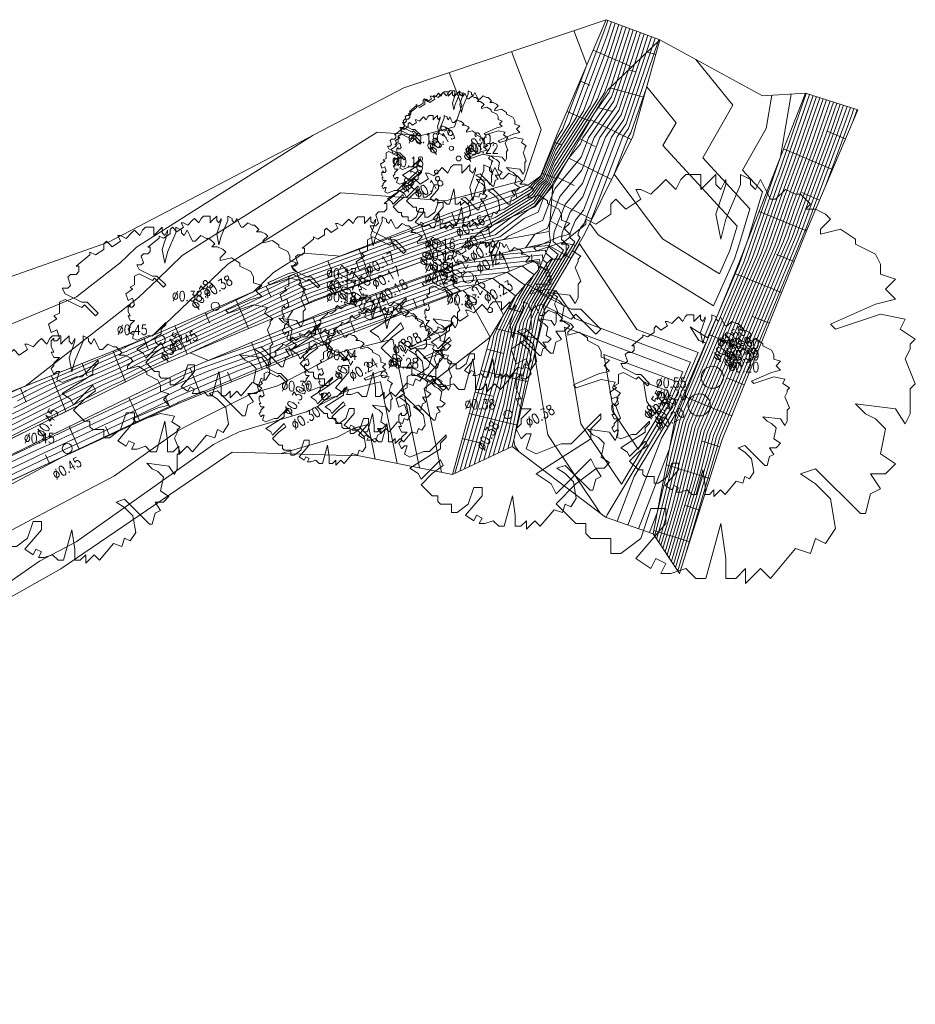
# Model space of a CAD drawing. Header units: metres. Extents: x 3490449 to 3490968, y 5754217 to 5754743.
# Tile 57 of 212: x 3490816 to 3490856, y 5754394 to 5754438. Entities that reach past the tile are written whole.
import ezdxf

# ---------------------------------------------------------------- set-up
doc = ezdxf.new("R2010")
doc.units = ezdxf.units.M
doc.header["$LTSCALE"] = 0.25
for name, color, linetype, lineweight, true_color in [('Kartierung-07$0$$BOESCHUNG', 7, 'Continuous', 18, 0x82563a), ('Kartierung-07$0$$BRUCH', 7, 'Continuous', 18, 0x82563a), ('Kartierung-07$0$$HOEHEN_Haupt', 7, 'Continuous', 18, 0x82563a), ('Kartierung-07$0$$HOEHEN_Mittel', 7, 'Continuous', 18, 0x82563a), ('Kartierung-07$0$B_Baum', 7, 'Continuous', 18, 0x82563a), ('Kartierung-07$0$B_Boeschung_OK', 7, 'Continuous', 18, 0x82563a), ('Kartierung-07$0$B_Boeschung_UK', 7, 'Continuous', 18, 0x82563a), ('Kartierung-07$0$B_Boeschungschraffur', 7, 'Continuous', 18, 0x82563a), ('Kartierung-07$0$B_Schrift_Baum', 7, 'Continuous', 18, 0x82563a), ('Kartierung-07$0$B_Schrift_Baum_30Grad', 7, 'Continuous', 18, 0x82563a), ('Kartierung-07$0$B_Schrift_Baum_60Grad', 7, 'Continuous', 18, 0x82563a), ('Kartierung-07$0$Hilfe_DGM', 7, 'Continuous', 18, 0x82563a)]:
    doc.layers.add(name, color=color, linetype=linetype, lineweight=lineweight, true_color=true_color)
doc.styles.add('Kartierung-07$0$STANDARD', font='romans.shx', dxfattribs={"width": 0.8})

# ---------------------------------------------------------------- blocks, each defined once
blk = doc.blocks.new('Kartierung-07$0$B_Baum')
at = {"layer": 'Kartierung-07$0$B_Baum'}
blk.add_lwpolyline([(-0.4417, -0.1918), (-0.4667, -0.1793), (-0.4542, -0.1418), (-0.4667, -0.1418), (-0.4792, -0.1543), (-0.4917, -0.1293), (-0.4792, -0.1168), (-0.4792, -0.1043), (-0.4542, -0.0793), (-0.4792, -0.0793), (-0.4917, -0.0543), (-0.4792, -0.0543), (-0.4917, -0.0293), (-0.4917, -0.0043), (-0.4792, 0.0082), (-0.4792, -0.0043), (-0.4667, -0.0043), (-0.4542, 0.0082), (-0.4667, 0.0457), (-0.4917, 0.0332), (-0.5042, 0.0707), (-0.4667, 0.0957), (-0.4792, 0.1082), (-0.4542, 0.1207), (-0.4542, 0.1457), (-0.4542, 0.1707), (-0.4292, 0.1832), (-0.3542, 0.1457), (-0.3417, 0.1582), (-0.2917, 0.1082), (-0.2792, 0.1207), (-0.3292, 0.1707), (-0.3542, 0.1707), (-0.4292, 0.2082), (-0.4417, 0.2332), (-0.4167, 0.2332), (-0.4042, 0.2457), (-0.4167, 0.2832), (-0.4042, 0.2957), (-0.3792, 0.2957), (-0.3667, 0.3082), (-0.3667, 0.3332), (-0.3792, 0.3332), (-0.3167, 0.3832), (-0.3167, 0.3957), (-0.2917, 0.3832), (-0.2542, 0.4082), (-0.2542, 0.4332), (-0.2417, 0.4457), (-0.2167, 0.4207), (-0.1792, 0.4457), (-0.1917, 0.4707), (-0.1792, 0.4707), (-0.1542, 0.4582), (-0.1292, 0.4832), (-0.1167, 0.4957), (-0.0917, 0.4707), (-0.0792, 0.4957), (-0.0667, 0.5082), (-0.0292, 0.5082), (-0.0292, 0.4707), (-0.0167, 0.4832), (0.0083, 0.5082), (0.0083, 0.4832), (0.0208, 0.4707), (0.0333, 0.4957), (0.0333, 0.4832), (0.0083, 0.4082), (0.0208, 0.3457), (0.0333, 0.3957), (0.0708, 0.4832), (0.0708, 0.5082), (0.0958, 0.4957), (0.0958, 0.4832), (0.1083, 0.4707), (0.1208, 0.4957), (0.1333, 0.4707), (0.1458, 0.4457), (0.1583, 0.4457), (0.1833, 0.4707), (0.2083, 0.4582), (0.2208, 0.4582), (0.2458, 0.4332), (0.2333, 0.4207), (0.2583, 0.4207), (0.2833, 0.4082), (0.2958, 0.3957), (0.2708, 0.3707), (0.2708, 0.3582), (0.3208, 0.3707), (0.3583, 0.3457), (0.3583, 0.3332), (0.4083, 0.3082), (0.4208, 0.2832), (0.4208, 0.2582), (0.4583, 0.2457), (0.4333, 0.2207), (0.4583, 0.1957), (0.4083, 0.1832), (0.2958, 0.1332), (0.3083, 0.1207), (0.4208, 0.1582), (0.4833, 0.1457), (0.4708, 0.1207), (0.5083, 0.0957), (0.4958, 0.0832), (0.4958, 0.0707), (0.4833, 0.0457), (0.5083, -0.0168), (0.4958, -0.0293), (0.4958, -0.0918), (0.4833, -0.1168), (0.4583, -0.0793), (0.3583, -0.0668), (0.3833, -0.0918), (0.4083, -0.1043), (0.4333, -0.1293), (0.4208, -0.1918), (0.4583, -0.2168), (0.4333, -0.2418), (0.3958, -0.2418), (0.4208, -0.2793), (0.3958, -0.2918), (0.3833, -0.3418), (0.3708, -0.3418), (0.2583, -0.2293), (0.2208, -0.2418), (0.2583, -0.2668), (0.2958, -0.3043), (0.3083, -0.3793), (0.2833, -0.4168), (0.2583, -0.4043), (0.2458, -0.4418), (0.2083, -0.4293), (0.1458, -0.5043), (0.1208, -0.4793), (0.0833, -0.5168), (0.0833, -0.4793), (0.0583, -0.5043), (0.0333, -0.5043), (0.0333, -0.4543), (0.0208, -0.3668), (-0.0167, -0.5043), (-0.0417, -0.5043), (-0.0667, -0.4793), (-0.1042, -0.4918), (-0.1292, -0.4918), (-0.1167, -0.4668), (-0.1417, -0.4543), (-0.1542, -0.4793), (-0.1917, -0.4543), (-0.1167, -0.3668), (-0.1167, -0.3293), (-0.1542, -0.3293), (-0.1792, -0.4043), (-0.2292, -0.4418), (-0.2542, -0.4418), (-0.2542, -0.4043), (-0.3042, -0.4043), (-0.3167, -0.3918), (-0.3167, -0.3668), (-0.3417, -0.3668), (-0.3917, -0.3168), (-0.3417, -0.2668), (-0.2917, -0.2293), (-0.3042, -0.2043), (-0.3917, -0.2918), (-0.4042, -0.2668), (-0.4417, -0.2418), (-0.3042, -0.1543), (-0.3042, -0.1293), (-0.2792, -0.1043), (-0.2792, -0.0918), (-0.3542, -0.1668), (-0.3792, -0.1668), (-0.4417, -0.1918)], dxfattribs=at)

msp = doc.modelspace()

# ---------------------------------------------------------------- linework, layer by layer
at = {"layer": 'Kartierung-07$0$$BOESCHUNG', "ltscale": 0.02}
for p, q in [((3490844.713, 5754437.168, 142.19), (3490844.684, 5754437.176, 142.201)), ((3490841.753, 5754436.682), (3490843.499, 5754435.934)), ((3490844.578, 5754436.495, 142.15), (3490844.191, 5754436.603, 142.374)), ((3490843.69, 5754435.705, 142.491), (3490843.357, 5754435.798, 142.692)), ((3490841.162, 5754435.303), (3490841.606, 5754435.114)), ((3490844.041, 5754434.569, 142.084), (3490842.519, 5754434.993, 143.013)), ((3490842.637, 5754433.922, 142.657), (3490841.971, 5754434.108, 143.012)), ((3490840.572, 5754433.925), (3490841.612, 5754433.479)), ((3490843.475, 5754432.653, 142.031), (3490841.653, 5754433.552, 142.984)), ((3490841.85, 5754432.34, 142.619), (3490841.156, 5754432.682, 142.941)), ((3490853.135, 5754432.688), (3490852.305, 5754433.04)), ((3490839.991, 5754432.542), (3490840.319, 5754432.413)), ((3490852.549, 5754431.308), (3490850.347, 5754432.242)), ((3490842.589, 5754430.86, 142.111), (3490840.66, 5754431.812, 142.897)), ((3490839.442, 5754431.146), (3490840.125, 5754430.877)), ((3490840.897, 5754430.58, 142.594), (3490840.163, 5754430.942, 142.854)), ((3490838.204, 5754430.389), (3490838.339, 5754430.016)), ((3490841.704, 5754429.066, 142.191), (3490839.896, 5754429.959, 142.783)), ((3490851.963, 5754429.927), (3490851.163, 5754430.266)), ((3490836.793, 5754429.878), (3490837.192, 5754428.777)), ((3490835.383, 5754429.368), (3490835.582, 5754428.817)), ((3490851.379, 5754428.545), (3490849.239, 5754429.41)), ((3490833.985, 5754428.822), (3490834.567, 5754427.339)), ((3490840.346, 5754428.689, 142.522), (3490839.816, 5754428.99, 142.701)), ((3490832.589, 5754428.275), (3490832.799, 5754427.739)), ((3490831.192, 5754427.728), (3490831.747, 5754426.311)), ((3490840.755, 5754427.307, 142.204), (3490839.762, 5754427.871, 142.685)), ((3490837.99, 5754426.72), (3490837.653, 5754427.533)), ((3490839.015, 5754427.145, 143.031), (3490838.982, 5754427.466)), ((3490850.817, 5754427.154), (3490850.031, 5754427.472)), ((3490829.796, 5754427.181), (3490829.996, 5754426.669)), ((3490839.696, 5754426.758, 142.7), (3490839.364, 5754426.947, 142.999)), ((3490828.399, 5754426.633), (3490828.933, 5754425.27)), ((3490835.213, 5754425.585), (3490834.771, 5754426.739)), ((3490836.604, 5754426.145), (3490836.443, 5754426.534)), ((3490850.255, 5754425.764), (3490848.14, 5754426.618)), ((3490827.019, 5754426.046), (3490827.234, 5754425.553)), ((3490839.767, 5754425.568, 142.177), (3490838.743, 5754426.15, 143.187)), ((3490832.411, 5754424.512), (3490831.949, 5754425.719)), ((3490825.644, 5754425.447), (3490826.214, 5754424.135)), ((3490833.812, 5754425.049), (3490833.645, 5754425.485)), ((3490824.268, 5754424.849), (3490824.476, 5754424.371)), ((3490829.616, 5754423.424), (3490829.111, 5754424.667)), ((3490838.491, 5754424.888, 142.884), (3490837.889, 5754425.034, 143.371)), ((3490849.693, 5754424.373), (3490848.908, 5754424.69)), ((3490822.893, 5754424.251), (3490823.445, 5754422.98)), ((3490831.01, 5754423.976), (3490830.836, 5754424.432)), ((3490839.281, 5754423.668, 142.081), (3490837.342, 5754424.137, 143.461)), ((3490849.131, 5754422.982), (3490847.003, 5754423.842)), ((3490821.509, 5754423.672), (3490821.699, 5754423.196)), ((3490826.836, 5754422.295), (3490826.345, 5754423.504)), ((3490828.226, 5754422.859), (3490828.042, 5754423.313)), ((3490820.116, 5754423.117), (3490820.668, 5754421.729)), ((3490837.73, 5754423.014, 142.982), (3490836.957, 5754423.201, 143.496)), ((3490818.722, 5754422.561), (3490818.944, 5754422.006)), ((3490817.329, 5754422.006), (3490817.973, 5754420.39)), ((3490824.057, 5754421.166), (3490823.579, 5754422.342)), ((3490825.447, 5754421.73), (3490825.267, 5754422.172)), ((3490838.81, 5754421.724, 142.132), (3490836.694, 5754422.236, 143.488)), ((3490848.569, 5754421.591), (3490847.779, 5754421.91)), ((3490815.935, 5754421.451), (3490816.19, 5754420.81)), ((3490837.224, 5754421.079, 142.991), (3490836.431, 5754421.271, 143.48)), ((3490848.008, 5754420.2), (3490845.866, 5754421.066)), ((3490821.313, 5754419.956), (3490820.822, 5754421.021)), ((3490822.675, 5754420.583), (3490822.488, 5754420.988)), ((3490838.339, 5754419.78, 142.183), (3490836.168, 5754420.306, 143.472)), ((3490818.588, 5754418.7), (3490818.123, 5754419.709)), ((3490819.95, 5754419.328), (3490819.773, 5754419.711)), ((3490836.651, 5754418.976, -0.489), (3490835.857, 5754419.168)), ((3490847.471, 5754418.801), (3490846.684, 5754419.05)), ((3490817.226, 5754418.072), (3490817.058, 5754418.435)), ((3490847.018, 5754417.371), (3490845.059, 5754417.991)), ((3490846.564, 5754415.941), (3490845.902, 5754416.151)), ((3490846.111, 5754414.511), (3490844.487, 5754415.026))]:
    msp.add_line(p, q, dxfattribs=at)
at = {"layer": 'Kartierung-07$0$$BRUCH', "ltscale": 0.02}
for p, q in [((3490842.344, 5754438.061), (3490840.13, 5754432.894)), ((3490842.418, 5754434.891), (3490844.762, 5754437.154)), ((3490843.547, 5754432.8), (3490844.762, 5754437.154)), ((3490839.946, 5754430.563), (3490842.418, 5754434.891)), ((3490848.297, 5754427), (3490851.327, 5754434.75)), ((3490840.13, 5754432.894), (3490839.385, 5754431.001)), ((3490841.372, 5754428.394), (3490843.547, 5754432.8)), ((3490839.385, 5754431.001), (3490838.894, 5754430.639)), ((3490838.894, 5754430.639), (3490835.301, 5754429.338)), ((3490839.135, 5754429.629), (3490839.946, 5754430.563)), ((3490839.777, 5754428.512), (3490839.946, 5754430.563)), ((3490836.791, 5754428.601), (3490839.135, 5754429.629)), ((3490835.301, 5754429.338), (3490828.105, 5754426.518)), ((3490835.822, 5754427.796), (3490836.791, 5754428.601)), ((3490835.822, 5754427.796), (3490839.777, 5754428.512)), ((3490839.524, 5754425.141), (3490841.372, 5754428.394)), ((3490839.777, 5754428.512), (3490839.83, 5754428.028)), ((3490829.246, 5754425.4), (3490835.822, 5754427.796)), ((3490839.83, 5754428.028), (3490835.799, 5754427.111)), ((3490839.293, 5754426.781), (3490839.83, 5754428.028)), ((3490835.799, 5754427.111), (3490829.545, 5754424.849)), ((3490835.73, 5754425.783), (3490839.015, 5754427.145)), ((3490839.015, 5754427.145), (3490839.271, 5754427.138)), ((3490839.271, 5754427.138), (3490839.293, 5754426.781)), ((3490845.462, 5754420.08), (3490848.297, 5754427)), ((3490828.105, 5754426.518), (3490822.137, 5754423.922)), ((3490838.163, 5754425.484), (3490839.293, 5754426.781)), ((3490830.369, 5754423.73), (3490835.73, 5754425.783)), ((3490821.825, 5754422.304), (3490829.246, 5754425.4)), ((3490838.163, 5754425.484), (3490837.107, 5754423.751)), ((3490839.524, 5754425.141), (3490839.56, 5754424.82)), ((3490829.545, 5754424.849), (3490823.287, 5754422.219)), ((3490838.104, 5754418.808), (3490839.56, 5754424.82)), ((3490822.137, 5754423.922), (3490810.056, 5754419.108)), ((3490823.058, 5754420.76), (3490830.369, 5754423.73)), ((3490837.107, 5754423.751), (3490835.417, 5754417.552)), ((3490810.773, 5754416.813), (3490821.825, 5754422.304)), ((3490823.287, 5754422.219), (3490811.092, 5754416.291)), ((3490811.608, 5754415.483), (3490823.058, 5754420.76)), ((3490844.458, 5754414.873), (3490845.462, 5754420.08))]:
    msp.add_line(p, q, dxfattribs=at)
at = {"layer": 'Kartierung-07$0$$HOEHEN_Haupt', "ltscale": 0.02}
for points in [[(3490842.586, 5754437.97), (3490842.362, 5754437.275), (3490841.009, 5754433.661), (3490840.482, 5754432.838), (3490840.075, 5754432.203), (3490839.523, 5754430.893), (3490839.215, 5754430.616), (3490838.979, 5754430.282), (3490837.74, 5754429.52), (3490836.105, 5754428.941), (3490835.468, 5754428.844), (3490835.171, 5754428.738), (3490833.304, 5754428.067), (3490832.634, 5754427.828), (3490829.04, 5754426.535), (3490828.342, 5754426.286), (3490827.843, 5754426.055), (3490825.042, 5754424.708), (3490824.636, 5754424.521), (3490824.008, 5754424.232), (3490822.674, 5754423.592), (3490822.015, 5754423.29), (3490821.138, 5754422.911), (3490820.758, 5754422.72), (3490820.543, 5754422.612), (3490818.092, 5754421.547), (3490816.475, 5754420.733), (3490816.192, 5754420.591), (3490815.49, 5754420.238)], [(3490843.406, 5754437.663), (3490842.554, 5754435.022), (3490842.474, 5754434.787), (3490841.834, 5754433.869), (3490841.11, 5754432.738), (3490839.978, 5754430.97), (3490839.841, 5754430.645), (3490839.765, 5754430.576), (3490839.125, 5754429.669), (3490838.871, 5754429.513), (3490837.34, 5754428.358), (3490837.098, 5754428.292), (3490836.083, 5754428.013), (3490835.765, 5754427.965), (3490834.94, 5754427.671), (3490834.629, 5754427.559), (3490832.552, 5754426.818), (3490831.909, 5754426.587), (3490829.069, 5754425.574), (3490827.039, 5754424.635), (3490826.687, 5754424.466), (3490825.466, 5754423.904), (3490823.587, 5754423.039), (3490823.589, 5754423.037), (3490824.415, 5754422.693), (3490825.978, 5754423.249), (3490826.444, 5754423.415), (3490826.84, 5754423.556), (3490827.229, 5754423.72), (3490829.71, 5754424.625), (3490832.235, 5754425.553), (3490832.746, 5754425.741), (3490834.781, 5754426.489), (3490835.285, 5754426.674), (3490835.786, 5754426.858), (3490836.283, 5754426.912), (3490837.354, 5754427.024), (3490837.607, 5754427.05), (3490838.88, 5754427.193), (3490838.949, 5754427.2), (3490838.994, 5754427.205), (3490839.199, 5754427.235), (3490839.341, 5754427.25), (3490839.363, 5754426.943), (3490839.43, 5754426.887), (3490839.307, 5754426.679), (3490838.547, 5754425.387), (3490838.52, 5754425.314), (3490837.953, 5754424.12), (3490837.493, 5754421.838), (3490836.391, 5754418.007)], [(3490844.225, 5754437.356), (3490843.887, 5754436.31), (3490843.024, 5754433.769), (3490842.322, 5754432.762), (3490841.299, 5754430.068), (3490840.724, 5754429.38), (3490840.358, 5754428.469), (3490840.325, 5754428.146), (3490840.677, 5754427.854), (3490839.438, 5754425.753), (3490839.135, 5754425.239), (3490839.068, 5754425.054), (3490838.8, 5754424.489), (3490837.879, 5754419.925), (3490837.472, 5754418.513)], [(3490844.297, 5754414.929), (3490844.64, 5754415.817), (3490845.667, 5754419.988), (3490846.962, 5754423.016), (3490847.438, 5754424.168), (3490848.748, 5754427.238), (3490849.1, 5754428.246), (3490849.95, 5754430.683), (3490850.11, 5754431.115), (3490851.367, 5754434.737)], [(3490844.904, 5754414.207), (3490845.531, 5754416.339), (3490846.353, 5754419.68), (3490847.183, 5754421.619), (3490848.926, 5754425.841), (3490849.747, 5754427.763), (3490849.967, 5754428.394), (3490850.499, 5754429.92), (3490851.291, 5754432.066), (3490852.133, 5754434.494)], [(3490845.381, 5754413.494), (3490846.68, 5754417.908), (3490847.04, 5754419.372), (3490847.404, 5754420.222), (3490850.415, 5754427.515), (3490850.745, 5754428.289), (3490850.834, 5754428.543), (3490851.048, 5754429.157), (3490852.472, 5754433.017), (3490852.9, 5754434.25)], [(3490853.666, 5754434.007), (3490853.653, 5754433.969), (3490853.488, 5754433.52)], [(3490829.132, 5754432.849), (3490821.165, 5754427.801), (3490820.754, 5754427.405), (3490820.422, 5754427.087), (3490820.1, 5754426.836), (3490818.46, 5754425.556), (3490810.821, 5754422.371)], [(3490815.105, 5754416.894), (3490817.337, 5754418.072), (3490818.107, 5754418.478), (3490821.656, 5754420.146), (3490821.693, 5754420.163), (3490823.012, 5754420.783), (3490823.066, 5754420.808), (3490826.447, 5754422.243), (3490826.66, 5754422.319), (3490826.694, 5754422.331), (3490826.723, 5754422.341), (3490830.018, 5754423.729), (3490830.295, 5754423.83), (3490830.578, 5754423.934), (3490833.025, 5754424.834), (3490833.187, 5754424.894), (3490835.71, 5754425.822), (3490835.732, 5754425.83), (3490835.884, 5754425.847), (3490836.014, 5754425.748), (3490837.107, 5754423.751), (3490837.107, 5754423.751), (3490834.144, 5754421.425), (3490834.919, 5754417.651)], [(3490841.198, 5754419.842), (3490840.467, 5754424.193), (3490845.809, 5754422.186), (3490845.162, 5754420.671), (3490843.031, 5754417.108), (3490841.198, 5754419.842)]]:
    msp.add_lwpolyline(points, dxfattribs=at)
at = {"layer": 'Kartierung-07$0$$HOEHEN_Mittel', "ltscale": 0.02}
for points in [[(3490842.423, 5754438.032), (3490842.35, 5754437.806), (3490840.695, 5754433.387), (3490840.356, 5754432.858), (3490840.095, 5754432.45), (3490839.459, 5754430.943), (3490839.105, 5754430.624), (3490838.95, 5754430.404), (3490838.135, 5754429.903), (3490835.819, 5754429.082), (3490835.409, 5754429.02), (3490835.217, 5754428.952), (3490833.039, 5754428.168), (3490832.65, 5754428.03), (3490828.466, 5754426.525), (3490828.197, 5754426.428), (3490828.004, 5754426.339), (3490824.713, 5754424.756), (3490824.47, 5754424.644), (3490824.093, 5754424.471), (3490822.492, 5754423.704), (3490822.056, 5754423.504), (3490820.989, 5754423.042), (3490820.727, 5754422.911), (3490820.579, 5754422.836), (3490817.594, 5754421.539), (3490816.38, 5754420.928), (3490816.168, 5754420.822), (3490815.642, 5754420.557)], [(3490843.242, 5754437.724), (3490842.412, 5754435.151), (3490842.264, 5754434.757), (3490840.985, 5754432.758), (3490839.998, 5754431.217), (3490839.777, 5754430.695), (3490839.655, 5754430.584), (3490839.096, 5754429.792), (3490838.071, 5754429.162), (3490837.129, 5754428.451), (3490836.98, 5754428.411), (3490836.355, 5754428.239), (3490835.706, 5754428.141), (3490834.986, 5754427.884), (3490834.364, 5754427.66), (3490832.568, 5754427.02), (3490831.335, 5754426.576), (3490828.923, 5754425.716), (3490827.2, 5754424.919), (3490826.358, 5754424.514), (3490825.3, 5754424.027), (3490823.665, 5754423.275), (3490823.399, 5754423.147), (3490821.851, 5754422.436), (3490821.733, 5754422.385), (3490820.88, 5754421.957), (3490820.397, 5754421.715), (3490820.086, 5754421.579), (3490816.852, 5754419.952), (3490816.288, 5754419.668), (3490814.885, 5754418.962)], [(3490843.078, 5754437.786), (3490842.4, 5754435.682), (3490841.95, 5754434.483), (3490840.859, 5754432.778), (3490840.017, 5754431.463), (3490839.714, 5754430.744), (3490839.545, 5754430.592), (3490839.067, 5754429.914), (3490837.271, 5754428.812), (3490836.918, 5754428.545), (3490836.862, 5754428.53), (3490836.628, 5754428.465), (3490835.646, 5754428.316), (3490835.032, 5754428.098), (3490834.099, 5754427.762), (3490832.585, 5754427.222), (3490830.761, 5754426.566), (3490828.778, 5754425.859), (3490827.361, 5754425.203), (3490826.029, 5754424.563), (3490825.134, 5754424.151), (3490823.751, 5754423.514), (3490823.217, 5754423.258), (3490821.892, 5754422.65), (3490821.584, 5754422.517), (3490820.849, 5754422.148), (3490820.433, 5754421.939), (3490819.587, 5754421.571), (3490816.758, 5754420.147), (3490816.264, 5754419.899), (3490815.037, 5754419.281)], [(3490842.914, 5754437.847), (3490842.387, 5754436.213), (3490841.637, 5754434.209), (3490840.733, 5754432.798), (3490840.037, 5754431.71), (3490839.65, 5754430.794), (3490839.435, 5754430.6), (3490839.038, 5754430.037), (3490836.949, 5754428.754), (3490836.677, 5754428.658), (3490835.587, 5754428.492), (3490835.078, 5754428.311), (3490833.834, 5754427.864), (3490832.601, 5754427.424), (3490830.188, 5754426.556), (3490828.633, 5754426.001), (3490827.522, 5754425.487), (3490825.7, 5754424.611), (3490824.968, 5754424.274), (3490823.836, 5754423.753), (3490823.036, 5754423.37), (3490821.933, 5754422.863), (3490821.435, 5754422.648), (3490820.819, 5754422.338), (3490820.47, 5754422.163), (3490819.089, 5754421.563), (3490816.663, 5754420.343), (3490816.24, 5754420.13), (3490815.188, 5754419.6)], [(3490842.75, 5754437.909), (3490842.375, 5754436.744), (3490841.323, 5754433.935), (3490840.608, 5754432.818), (3490840.056, 5754431.957), (3490839.587, 5754430.844), (3490839.325, 5754430.608), (3490839.009, 5754430.159), (3490837.344, 5754429.137), (3490836.391, 5754428.799), (3490835.527, 5754428.668), (3490835.125, 5754428.525), (3490833.569, 5754427.965), (3490832.617, 5754427.626), (3490829.614, 5754426.545), (3490828.487, 5754426.143), (3490827.682, 5754425.771), (3490825.371, 5754424.66), (3490824.802, 5754424.397), (3490823.922, 5754423.992), (3490822.855, 5754423.481), (3490821.974, 5754423.077), (3490821.287, 5754422.78), (3490820.788, 5754422.529), (3490820.506, 5754422.388), (3490818.591, 5754421.555), (3490816.569, 5754420.538), (3490816.216, 5754420.36), (3490815.339, 5754419.919)], [(3490840.883, 5754437.568), (3490841.472, 5754436.026), (3490840.381, 5754433.113), (3490840.231, 5754432.878), (3490840.114, 5754432.697), (3490839.396, 5754430.993), (3490838.995, 5754430.632), (3490838.921, 5754430.526), (3490838.53, 5754430.287), (3490835.533, 5754429.223), (3490835.349, 5754429.196), (3490835.264, 5754429.165), (3490832.773, 5754428.27), (3490832.667, 5754428.232), (3490830.361, 5754427.402), (3490828.715, 5754427.528), (3490827.343, 5754426.659), (3490826.445, 5754425.796), (3490824.384, 5754424.805), (3490824.304, 5754424.767), (3490824.179, 5754424.71), (3490822.311, 5754423.815), (3490822.097, 5754423.717), (3490820.841, 5754423.174), (3490820.697, 5754423.101), (3490820.615, 5754423.061), (3490817.096, 5754421.531), (3490816.286, 5754421.124), (3490816.144, 5754421.052), (3490815.793, 5754420.876)], [(3490843.569, 5754437.601), (3490842.821, 5754435.28), (3490842.584, 5754434.584), (3490841.293, 5754432.73), (3490841.193, 5754432.469), (3490840.69, 5754431.865), (3490839.959, 5754430.723), (3490839.905, 5754430.595), (3490839.875, 5754430.568), (3490839.547, 5754430.103), (3490839.275, 5754429.385), (3490838.982, 5754429.249), (3490838.651, 5754429.095), (3490837.551, 5754428.264), (3490837.216, 5754428.173), (3490835.887, 5754427.808), (3490835.872, 5754427.785), (3490835.819, 5754427.695), (3490834.906, 5754427.453), (3490834.897, 5754427.45), (3490834.81, 5754427.427), (3490832.535, 5754426.616), (3490832.482, 5754426.597), (3490829.214, 5754425.431), (3490828.226, 5754424.974), (3490827.989, 5754424.601), (3490828.053, 5754424.222), (3490829.593, 5754424.784), (3490832.566, 5754425.876), (3490832.69, 5754425.922), (3490835.1, 5754426.808), (3490835.2, 5754426.844), (3490835.797, 5754427.064), (3490835.889, 5754427.074), (3490837.348, 5754427.226), (3490837.691, 5754427.262), (3490838.446, 5754427.346), (3490838.736, 5754427.377), (3490838.924, 5754427.397), (3490839.062, 5754427.417), (3490839.474, 5754427.461), (3490839.49, 5754427.238), (3490839.679, 5754427.081), (3490839.333, 5754426.494), (3490838.665, 5754425.358), (3490838.63, 5754425.262), (3490838.123, 5754424.194), (3490837.57, 5754421.455), (3490836.607, 5754418.108)], [(3490843.733, 5754437.54), (3490843.087, 5754435.537), (3490842.694, 5754434.38), (3490841.55, 5754432.738), (3490841.22, 5754431.869), (3490840.027, 5754430.439), (3490839.912, 5754430.153), (3490839.484, 5754429.021), (3490838.753, 5754428.681), (3490837.929, 5754428.298), (3490837.762, 5754428.171), (3490837.508, 5754428.101), (3490837.421, 5754427.967), (3490837.329, 5754427.819), (3490837.13, 5754427.508), (3490837.066, 5754427.399), (3490837.341, 5754427.428), (3490837.776, 5754427.473), (3490838.012, 5754427.5), (3490838.522, 5754427.554), (3490838.855, 5754427.589), (3490838.925, 5754427.599), (3490839.607, 5754427.673), (3490839.617, 5754427.533), (3490839.929, 5754427.274), (3490839.36, 5754426.308), (3490838.782, 5754425.328), (3490838.739, 5754425.21), (3490838.292, 5754424.267), (3490837.647, 5754421.073), (3490836.823, 5754418.209)], [(3490843.897, 5754437.478), (3490843.354, 5754435.795), (3490842.804, 5754434.176), (3490841.807, 5754432.746), (3490841.246, 5754431.269), (3490840.26, 5754430.086), (3490839.816, 5754428.981), (3490839.693, 5754428.658), (3490839.129, 5754428.395), (3490838.761, 5754427.85), (3490838.711, 5754427.773), (3490838.786, 5754427.781), (3490838.789, 5754427.782), (3490839.74, 5754427.884), (3490839.744, 5754427.828), (3490840.178, 5754427.468), (3490839.386, 5754426.123), (3490838.9, 5754425.298), (3490838.849, 5754425.158), (3490838.461, 5754424.341), (3490837.724, 5754420.69), (3490837.04, 5754418.31)], [(3490844.061, 5754437.417), (3490843.621, 5754436.052), (3490842.914, 5754433.973), (3490842.065, 5754432.754), (3490841.272, 5754430.669), (3490840.492, 5754429.733), (3490839.995, 5754428.496), (3490839.95, 5754428.056), (3490840.427, 5754427.661), (3490839.412, 5754425.938), (3490839.018, 5754425.269), (3490838.958, 5754425.106), (3490838.631, 5754424.415), (3490837.802, 5754420.308), (3490837.256, 5754418.412)], [(3490844.388, 5754437.294), (3490844.154, 5754436.567), (3490843.134, 5754433.566), (3490842.579, 5754432.77), (3490841.325, 5754429.468), (3490840.956, 5754429.026), (3490840.722, 5754428.442), (3490840.7, 5754428.235), (3490840.926, 5754428.048), (3490839.464, 5754425.567), (3490839.253, 5754425.209), (3490839.178, 5754425.002), (3490838.969, 5754424.563), (3490837.956, 5754419.543), (3490837.689, 5754418.614)], [(3490844.552, 5754437.233), (3490844.421, 5754436.824), (3490843.244, 5754433.362), (3490842.837, 5754432.778), (3490841.351, 5754428.868), (3490841.189, 5754428.673), (3490841.085, 5754428.415), (3490841.076, 5754428.324), (3490841.175, 5754428.241), (3490839.49, 5754425.382), (3490839.371, 5754425.18), (3490839.287, 5754424.95), (3490839.138, 5754424.636), (3490838.033, 5754419.16), (3490837.905, 5754418.715)], [(3490844.716, 5754437.171), (3490844.687, 5754437.082), (3490843.354, 5754433.158), (3490843.094, 5754432.786), (3490841.604, 5754428.864), (3490841.982, 5754428.357), (3490847.181, 5754425.164), (3490848.136, 5754427.275), (3490848.396, 5754428.125), (3490848.826, 5754429.53), (3490846.697, 5754431.832), (3490848.062, 5754434.208), (3490846.384, 5754436.268)], [(3490838.074, 5754436.621), (3490839.413, 5754433.11), (3490838.643, 5754430.831), (3490835.095, 5754429.896), (3490832.816, 5754430.071), (3490830.363, 5754430.258), (3490825.284, 5754427.039), (3490823.523, 5754425.348), (3490822.103, 5754423.984), (3490821.906, 5754423.83), (3490820.692, 5754423.305), (3490820.666, 5754423.292), (3490820.652, 5754423.285), (3490816.597, 5754421.523), (3490816.191, 5754421.319), (3490816.12, 5754421.283), (3490815.944, 5754421.195), (3490811.085, 5754419.046)], [(3490835.266, 5754435.673), (3490835.831, 5754434.192), (3490835.505, 5754433.23), (3490834.008, 5754432.835), (3490833.047, 5754432.909), (3490832.012, 5754432.988), (3490823.224, 5754427.42), (3490822.138, 5754426.377), (3490821.263, 5754425.535), (3490820.414, 5754424.873), (3490816.125, 5754421.527), (3490816.099, 5754421.515), (3490816.097, 5754421.514), (3490816.097, 5754421.514), (3490816.096, 5754421.513), (3490810.583, 5754419.076)], [(3490843.463, 5754432.955), (3490843.351, 5754432.794), (3490842.708, 5754431.1), (3490844.889, 5754428.179), (3490847.449, 5754426.607), (3490847.919, 5754427.647), (3490848.047, 5754428.065), (3490848.259, 5754428.757), (3490844.907, 5754432.382), (3490845.497, 5754433.408), (3490844.171, 5754435.036), (3490843.463, 5754432.955)], [(3490843.322, 5754415.27), (3490844.838, 5754419.195), (3490845.418, 5754420.166), (3490846.837, 5754423.486), (3490846.53, 5754423.601), (3490846.127, 5754424.203), (3490846.913, 5754423.72), (3490847.34, 5754424.663), (3490848.349, 5754427.027), (3490848.691, 5754428.008), (3490848.745, 5754428.185), (3490849.393, 5754430.303), (3490848.487, 5754431.282), (3490849.56, 5754433.149), (3490849.814, 5754434.651)], [(3490843.809, 5754415.1), (3490845.192, 5754418.678), (3490845.529, 5754420.05), (3490846.918, 5754423.295), (3490847.14, 5754423.833), (3490848.549, 5754427.132), (3490848.927, 5754428.216), (3490849.841, 5754430.835), (3490849.873, 5754430.924), (3490850.206, 5754431.883), (3490850.683, 5754434.708)], [(3490844.522, 5754414.777), (3490844.612, 5754415.083), (3490845.804, 5754419.927), (3490847.006, 5754422.737), (3490847.735, 5754424.502), (3490848.948, 5754427.343), (3490849.273, 5754428.275), (3490850.06, 5754430.53), (3490850.346, 5754431.305), (3490851.52, 5754434.689)], [(3490844.617, 5754414.635), (3490844.842, 5754415.397), (3490845.941, 5754419.865), (3490847.051, 5754422.457), (3490848.033, 5754424.837), (3490849.148, 5754427.448), (3490849.447, 5754428.305), (3490850.17, 5754430.378), (3490850.582, 5754431.495), (3490851.673, 5754434.64)], [(3490844.713, 5754414.492), (3490845.071, 5754415.711), (3490846.079, 5754419.803), (3490847.095, 5754422.178), (3490848.331, 5754425.172), (3490849.347, 5754427.553), (3490849.62, 5754428.335), (3490850.28, 5754430.225), (3490850.818, 5754431.685), (3490851.827, 5754434.591)], [(3490844.808, 5754414.35), (3490845.301, 5754416.025), (3490846.216, 5754419.742), (3490847.139, 5754421.898), (3490848.629, 5754425.507), (3490849.547, 5754427.658), (3490849.793, 5754428.364), (3490850.389, 5754430.073), (3490851.055, 5754431.876), (3490851.98, 5754434.543)], [(3490844.999, 5754414.065), (3490845.761, 5754416.653), (3490846.491, 5754419.619), (3490847.227, 5754421.339), (3490849.224, 5754426.176), (3490849.946, 5754427.868), (3490850.14, 5754428.424), (3490850.609, 5754429.767), (3490851.527, 5754432.256), (3490852.287, 5754434.445)], [(3490845.095, 5754413.922), (3490845.991, 5754416.966), (3490846.628, 5754419.557), (3490847.271, 5754421.06), (3490849.522, 5754426.511), (3490850.146, 5754427.973), (3490850.314, 5754428.454), (3490850.719, 5754429.615), (3490851.763, 5754432.447), (3490852.44, 5754434.396)], [(3490845.19, 5754413.78), (3490846.22, 5754417.28), (3490846.766, 5754419.495), (3490847.316, 5754420.781), (3490849.819, 5754426.845), (3490850.346, 5754428.079), (3490850.487, 5754428.483), (3490850.829, 5754429.462), (3490852, 5754432.637), (3490852.593, 5754434.348)], [(3490845.286, 5754413.637), (3490846.45, 5754417.594), (3490846.903, 5754419.434), (3490847.36, 5754420.501), (3490850.117, 5754427.18), (3490850.545, 5754428.184), (3490850.66, 5754428.513), (3490850.938, 5754429.31), (3490852.236, 5754432.827), (3490852.747, 5754434.299)], [(3490845.477, 5754413.352), (3490846.91, 5754418.222), (3490847.178, 5754419.311), (3490847.448, 5754419.942), (3490850.712, 5754427.85), (3490850.945, 5754428.394), (3490851.007, 5754428.573), (3490851.158, 5754429.005), (3490852.708, 5754433.208), (3490853.053, 5754434.202)], [(3490845.572, 5754413.209), (3490847.139, 5754418.536), (3490847.315, 5754419.249), (3490847.492, 5754419.663), (3490851.01, 5754428.184), (3490851.144, 5754428.499), (3490851.18, 5754428.602), (3490851.268, 5754428.852), (3490852.944, 5754433.398), (3490853.207, 5754434.153)], [(3490845.85, 5754413.686), (3490847.369, 5754418.85), (3490847.452, 5754419.187), (3490847.536, 5754419.383), (3490851.308, 5754428.519), (3490851.344, 5754428.604), (3490851.354, 5754428.632), (3490851.377, 5754428.699), (3490853.181, 5754433.588), (3490853.36, 5754434.104)], [(3490853.513, 5754434.055), (3490853.417, 5754433.778), (3490852.218, 5754430.528)], [(3490842.834, 5754415.44), (3490843.614, 5754417.46), (3490845.333, 5754420.334), (3490846.494, 5754423.053), (3490843.731, 5754424.091), (3490841.148, 5754427.953), (3490840.611, 5754427.055), (3490839.516, 5754425.197), (3490839.489, 5754425.15), (3490839.397, 5754424.898), (3490839.308, 5754424.71), (3490838.178, 5754419.114), (3490838.223, 5754418.848), (3490838.4, 5754418.584)], [(3490814.974, 5754418.135), (3490816.731, 5754418.958), (3490817.199, 5754419.177), (3490819.918, 5754420.449), (3490820.394, 5754420.672), (3490821.693, 5754421.28), (3490821.862, 5754421.36), (3490823.254, 5754422.011), (3490823.752, 5754422.223), (3490826.114, 5754423.063), (3490826.494, 5754423.198), (3490826.816, 5754423.313), (3490827.787, 5754423.722), (3490829.827, 5754424.466), (3490831.903, 5754425.229), (3490832.802, 5754425.559), (3490834.462, 5754426.17), (3490835.37, 5754426.504), (3490835.775, 5754426.653), (3490836.676, 5754426.75), (3490837.361, 5754426.822), (3490837.522, 5754426.838), (3490838.554, 5754426.954), (3490838.816, 5754426.756), (3490839.105, 5754426.566), (3490838.429, 5754425.417), (3490838.411, 5754425.366), (3490837.784, 5754424.046), (3490837.416, 5754422.221), (3490836.174, 5754417.906)], [(3490814.944, 5754417.557), (3490816.161, 5754418.128), (3490817.034, 5754418.537), (3490817.267, 5754418.646), (3490818.617, 5754419.278), (3490821.025, 5754420.409), (3490821.693, 5754420.722), (3490822.437, 5754421.071), (3490823.16, 5754421.41), (3490825.1, 5754422.233), (3490826.387, 5754422.691), (3490826.594, 5754422.764), (3490826.769, 5754422.827), (3490828.902, 5754423.725), (3490830.061, 5754424.148), (3490831.24, 5754424.581), (3490832.914, 5754425.197), (3490833.824, 5754425.532), (3490835.54, 5754426.163), (3490835.754, 5754426.241), (3490837.219, 5754426.4), (3490837.744, 5754426.004), (3490838.238, 5754425.63), (3490838.271, 5754425.608), (3490838.194, 5754425.476), (3490838.191, 5754425.47), (3490837.446, 5754423.899), (3490837.261, 5754422.986), (3490835.742, 5754417.704)], [(3490815.567, 5754418.132), (3490816.883, 5754418.747), (3490817.233, 5754418.911), (3490819.268, 5754419.863), (3490820.709, 5754420.541), (3490821.693, 5754421.001), (3490822.15, 5754421.216), (3490823.207, 5754421.711), (3490824.426, 5754422.228), (3490826.25, 5754422.877), (3490826.544, 5754422.981), (3490826.793, 5754423.07), (3490828.345, 5754423.723), (3490829.944, 5754424.307), (3490831.572, 5754424.905), (3490832.858, 5754425.378), (3490834.143, 5754425.851), (3490835.455, 5754426.333), (3490835.765, 5754426.447), (3490837.07, 5754426.589), (3490837.367, 5754426.62), (3490837.438, 5754426.627), (3490837.887, 5754426.677), (3490838.527, 5754426.193), (3490838.688, 5754426.087), (3490838.311, 5754425.447), (3490838.301, 5754425.418), (3490837.615, 5754423.972), (3490837.339, 5754422.603), (3490835.958, 5754417.805)], [(3490814.971, 5754417.287), (3490816.754, 5754418.125), (3490817.185, 5754418.327), (3490817.3, 5754418.38), (3490817.967, 5754418.692), (3490821.341, 5754420.278), (3490821.693, 5754420.442), (3490822.725, 5754420.927), (3490823.113, 5754421.109), (3490825.773, 5754422.238), (3490826.523, 5754422.505), (3490826.644, 5754422.547), (3490826.746, 5754422.584), (3490829.46, 5754423.727), (3490830.178, 5754423.989), (3490830.909, 5754424.258), (3490832.97, 5754425.016), (3490833.505, 5754425.213), (3490835.625, 5754425.993), (3490835.743, 5754426.036), (3490836.551, 5754426.123), (3490837.249, 5754425.596), (3490837.714, 5754424.747), (3490837.276, 5754423.825), (3490837.184, 5754423.368), (3490835.525, 5754417.603)], [(3490842.346, 5754415.611), (3490842.39, 5754415.725), (3490845.247, 5754420.502), (3490846.152, 5754422.62), (3490840.932, 5754424.58), (3490840.082, 5754425.85), (3490839.545, 5754424.952), (3490839.506, 5754424.846), (3490839.477, 5754424.784), (3490839.106, 5754422.944), (3490839.71, 5754419.345), (3490842.095, 5754415.789)], [(3490814.443, 5754414.475), (3490816.201, 5754415.403), (3490817.507, 5754416.092), (3490820.172, 5754417.498), (3490823.073, 5754419.555), (3490823.912, 5754419.981), (3490826.365, 5754421.204), (3490827.528, 5754421.546), (3490830.468, 5754423.093), (3490832.73, 5754423.657), (3490833.922, 5754417.85)], [(3490842.685, 5754420.339), (3490842.244, 5754422.964), (3490845.467, 5754421.753), (3490845.076, 5754420.839), (3490843.791, 5754418.69), (3490842.685, 5754420.339)], [(3490832.926, 5754418.048), (3490832.171, 5754421.729), (3490830.737, 5754421.371), (3490828.874, 5754420.391), (3490825.789, 5754419.482), (3490824.929, 5754419.054), (3490824.635, 5754418.904), (3490818.452, 5754414.521), (3490817.677, 5754414.112), (3490817.298, 5754413.911), (3490816.786, 5754413.642), (3490810.141, 5754409.01)], [(3490844.173, 5754420.836), (3490844.022, 5754421.734), (3490845.124, 5754421.32), (3490844.99, 5754421.007), (3490844.551, 5754420.272), (3490844.173, 5754420.836)], [(3490831.929, 5754418.247), (3490831.611, 5754419.8), (3490831.006, 5754419.649), (3490830.22, 5754419.235), (3490827.691, 5754418.491)]]:
    msp.add_lwpolyline(points, dxfattribs=at)
at = {"layer": 'Kartierung-07$0$B_Baum'}
for centre, radius in [((3490835.367, 5754432.262, 144.001), 0.095), ((3490835.695, 5754431.8, 143.991), 0.11), ((3490834.692, 5754431.199, 143.973), 0.09), ((3490836.121, 5754426.434, 143.554), 0.25), ((3490824.717, 5754425.136, 143.882), 0.19), ((3490831.674, 5754425.098, 143.637), 0.25), ((3490837.111, 5754424.967, 143.545), 0.115), ((3490822.236, 5754423.618, 143.647), 0.225), ((3490831.685, 5754422.496, 143.717), 0.12), ((3490847.135, 5754421.938, 144.125), 0.5), ((3490832.33, 5754422.05, 143.714), 0.14), ((3490829.654, 5754421.075, 143.739), 0.15), ((3490846.538, 5754420.691, 143.831), 0.5), ((3490837.915, 5754420.257, 143.443), 0.19), ((3490818.046, 5754418.726, 143.537), 0.225)]:
    msp.add_circle(centre, radius, dxfattribs=at)
at = {"layer": 'Kartierung-07$0$B_Boeschung_OK', "ltscale": 0.02}
for points in [[(3490842.344, 5754438.061), (3490840.13, 5754432.894), (3490839.385, 5754431.001), (3490838.894, 5754430.639), (3490835.301, 5754429.338), (3490828.105, 5754426.518), (3490822.137, 5754423.922), (3490810.056, 5754419.108), (3490799.837, 5754413.833), (3490790.775, 5754409.784), (3490788.928, 5754407.491), (3490776.78, 5754401.839), (3490772.364, 5754399.629), (3490770.451, 5754397.384)], [(3490845.658, 5754413.081), (3490847.576, 5754419.132), (3490851.418, 5754428.643), (3490853.691, 5754433.999)], [(3490772.582, 5754393.659), (3490775.837, 5754395.088), (3490778.893, 5754397.535), (3490783.999, 5754400.799), (3490792.918, 5754405.103), (3490802.094, 5754410.379), (3490811.608, 5754415.483), (3490823.058, 5754420.76), (3490830.369, 5754423.73), (3490835.73, 5754425.783), (3490839.015, 5754427.145), (3490839.271, 5754427.138), (3490839.293, 5754426.781), (3490839.293, 5754426.781)], [(3490839.293, 5754426.781), (3490838.163, 5754425.484), (3490837.107, 5754423.751), (3490835.417, 5754417.552)]]:
    msp.add_lwpolyline(points, dxfattribs=at)
at = {"layer": 'Kartierung-07$0$B_Boeschung_UK', "ltscale": 0.02}
for points in [[(3490839.524, 5754425.141), (3490841.372, 5754428.394), (3490843.547, 5754432.8), (3490844.762, 5754437.154)], [(3490771.251, 5754395.985), (3490777.524, 5754398.941), (3490792.279, 5754406.53), (3490801.563, 5754411.836), (3490810.773, 5754416.813), (3490821.825, 5754422.304), (3490829.246, 5754425.4), (3490835.822, 5754427.796), (3490836.791, 5754428.601), (3490839.135, 5754429.629), (3490839.946, 5754430.563), (3490842.418, 5754434.891)], [(3490844.458, 5754414.873), (3490845.462, 5754420.08), (3490848.297, 5754427), (3490851.327, 5754434.75)], [(3490839.777, 5754428.512), (3490839.946, 5754430.563)], [(3490835.822, 5754427.796), (3490839.777, 5754428.512)], [(3490839.777, 5754428.512), (3490839.83, 5754428.028)], [(3490839.83, 5754428.028), (3490835.799, 5754427.111), (3490829.545, 5754424.849), (3490823.287, 5754422.219), (3490811.092, 5754416.291), (3490801.781, 5754411.184), (3490792.582, 5754405.935), (3490777.919, 5754398.279), (3490771.965, 5754394.849), (3490771.917, 5754394.821)], [(3490839.293, 5754426.781), (3490839.83, 5754428.028)], [(3490839.524, 5754425.141), (3490839.56, 5754424.82)], [(3490838.104, 5754418.808), (3490839.56, 5754424.82)]]:
    msp.add_lwpolyline(points, dxfattribs=at)
at = {"layer": 'Kartierung-07$0$B_Boeschung_UK', "ltscale": 0.02, "elevation": 143.051}
msp.add_lwpolyline([(3490842.418, 5754434.891), (3490844.762, 5754437.154)], dxfattribs=at)
at = {"layer": 'Kartierung-07$0$B_Boeschungschraffur', "ltscale": 0.02}
for p, q in [((3490844.713, 5754437.168, 142.19), (3490844.684, 5754437.176, 142.201)), ((3490841.753, 5754436.682), (3490843.499, 5754435.934)), ((3490844.578, 5754436.495, 142.15), (3490844.191, 5754436.603, 142.374)), ((3490843.69, 5754435.705, 142.491), (3490843.357, 5754435.798, 142.692)), ((3490841.162, 5754435.303), (3490841.606, 5754435.114)), ((3490844.041, 5754434.569, 142.084), (3490842.519, 5754434.993, 143.013)), ((3490842.637, 5754433.922, 142.657), (3490841.971, 5754434.108, 143.012)), ((3490840.572, 5754433.925), (3490841.612, 5754433.479)), ((3490843.475, 5754432.653, 142.031), (3490841.653, 5754433.552, 142.984)), ((3490841.85, 5754432.34, 142.619), (3490841.156, 5754432.682, 142.941)), ((3490853.135, 5754432.688), (3490852.305, 5754433.04)), ((3490839.991, 5754432.542), (3490840.319, 5754432.413)), ((3490852.549, 5754431.308), (3490850.347, 5754432.242)), ((3490842.589, 5754430.86, 142.111), (3490840.66, 5754431.812, 142.897)), ((3490839.442, 5754431.146), (3490840.125, 5754430.877)), ((3490840.897, 5754430.58, 142.594), (3490840.163, 5754430.942, 142.854)), ((3490838.204, 5754430.389), (3490838.339, 5754430.016)), ((3490841.704, 5754429.066, 142.191), (3490839.896, 5754429.959, 142.783)), ((3490851.963, 5754429.927), (3490851.163, 5754430.266)), ((3490836.793, 5754429.878), (3490837.192, 5754428.777)), ((3490835.383, 5754429.368), (3490835.582, 5754428.817)), ((3490851.379, 5754428.545), (3490849.239, 5754429.41)), ((3490833.985, 5754428.822), (3490834.567, 5754427.339)), ((3490840.346, 5754428.689, 142.522), (3490839.816, 5754428.99, 142.701)), ((3490832.589, 5754428.275), (3490832.799, 5754427.739)), ((3490831.192, 5754427.728), (3490831.747, 5754426.311)), ((3490840.755, 5754427.307, 142.204), (3490839.762, 5754427.871, 142.685)), ((3490837.99, 5754426.72), (3490837.653, 5754427.533)), ((3490839.015, 5754427.145, 143.031), (3490838.982, 5754427.466)), ((3490850.817, 5754427.154), (3490850.031, 5754427.472)), ((3490829.796, 5754427.181), (3490829.996, 5754426.669)), ((3490839.696, 5754426.758, 142.7), (3490839.364, 5754426.947, 142.999)), ((3490828.399, 5754426.633), (3490828.933, 5754425.27)), ((3490835.213, 5754425.585), (3490834.771, 5754426.739)), ((3490836.604, 5754426.145), (3490836.443, 5754426.534)), ((3490850.255, 5754425.764), (3490848.14, 5754426.618)), ((3490827.019, 5754426.046), (3490827.234, 5754425.553)), ((3490839.767, 5754425.568, 142.177), (3490838.743, 5754426.15, 143.187)), ((3490832.411, 5754424.512), (3490831.949, 5754425.719)), ((3490825.644, 5754425.447), (3490826.214, 5754424.135)), ((3490833.812, 5754425.049), (3490833.645, 5754425.485)), ((3490824.268, 5754424.849), (3490824.476, 5754424.371)), ((3490829.616, 5754423.424), (3490829.111, 5754424.667)), ((3490838.491, 5754424.888, 142.884), (3490837.889, 5754425.034, 143.371)), ((3490849.693, 5754424.373), (3490848.908, 5754424.69)), ((3490822.893, 5754424.251), (3490823.445, 5754422.98)), ((3490831.01, 5754423.976), (3490830.836, 5754424.432)), ((3490839.281, 5754423.668, 142.081), (3490837.342, 5754424.137, 143.461)), ((3490849.131, 5754422.982), (3490847.003, 5754423.842)), ((3490821.509, 5754423.672), (3490821.699, 5754423.196)), ((3490826.836, 5754422.295), (3490826.345, 5754423.504)), ((3490828.226, 5754422.859), (3490828.042, 5754423.313)), ((3490820.116, 5754423.117), (3490820.668, 5754421.729)), ((3490837.73, 5754423.014, 142.982), (3490836.957, 5754423.201, 143.496)), ((3490818.722, 5754422.561), (3490818.944, 5754422.006)), ((3490817.329, 5754422.006), (3490817.973, 5754420.39)), ((3490824.057, 5754421.166), (3490823.579, 5754422.342)), ((3490825.447, 5754421.73), (3490825.267, 5754422.172)), ((3490838.81, 5754421.724, 142.132), (3490836.694, 5754422.236, 143.488)), ((3490848.569, 5754421.591), (3490847.779, 5754421.91)), ((3490815.935, 5754421.451), (3490816.19, 5754420.81)), ((3490837.224, 5754421.079, 142.991), (3490836.431, 5754421.271, 143.48)), ((3490848.008, 5754420.2), (3490845.866, 5754421.066)), ((3490821.313, 5754419.956), (3490820.822, 5754421.021)), ((3490822.675, 5754420.583), (3490822.488, 5754420.988)), ((3490838.339, 5754419.78, 142.183), (3490836.168, 5754420.306, 143.472)), ((3490818.588, 5754418.7), (3490818.123, 5754419.709)), ((3490819.95, 5754419.328), (3490819.773, 5754419.711)), ((3490836.651, 5754418.976, -0.489), (3490835.857, 5754419.168)), ((3490847.471, 5754418.801), (3490846.684, 5754419.05)), ((3490817.226, 5754418.072), (3490817.058, 5754418.435)), ((3490847.018, 5754417.371), (3490845.059, 5754417.991)), ((3490846.564, 5754415.941), (3490845.902, 5754416.151)), ((3490846.111, 5754414.511), (3490844.487, 5754415.026))]:
    msp.add_line(p, q, dxfattribs=at)
at = {"layer": 'Kartierung-07$0$Hilfe_DGM', "ltscale": 0.02}
msp.add_lwpolyline([(3490806.05, 5754423.145), (3490819.909, 5754428.033), (3490833.215, 5754434.981), (3490842.344, 5754438.061), (3490844.762, 5754437.154), (3490849.396, 5754434.624), (3490851.327, 5754434.75), (3490853.691, 5754433.999), (3490851.418, 5754428.643), (3490847.576, 5754419.132), (3490845.658, 5754413.081), (3490844.458, 5754414.873), (3490842.317, 5754415.621), (3490838.104, 5754418.808), (3490835.417, 5754417.552), (3490831.202, 5754418.392), (3490825.478, 5754418.553), (3490817.747, 5754413.3), (3490808.472, 5754408.068)], dxfattribs=at)

# ---------------------------------------------------------------- block references
at = {"layer": 'Kartierung-07$0$B_Baum'}
for p, xscale, yscale, zscale in [((3490835.695, 5754431.8, 300.139), 6, 6, 6), ((3490835.367, 5754432.262, 300.149), 5, 5, 5), ((3490834.692, 5754431.199, 300.121), 5, 5, 5), ((3490836.121, 5754426.434, 299.702), 10, 10, 10), ((3490847.135, 5754421.938, 300.273), 18, 18, 18), ((3490824.717, 5754425.136, 300.03), 8, 8, 8), ((3490831.674, 5754425.098, 299.785), 8, 8, 8), ((3490822.236, 5754423.618, 299.795), 10, 10, 10), ((3490837.111, 5754424.967, 299.693), 6, 6, 6), ((3490831.685, 5754422.496, 299.865), 6, 6, 6), ((3490832.33, 5754422.05, 299.862), 6, 6, 6), ((3490837.915, 5754420.257, 299.591), 10, 10, 10), ((3490846.538, 5754420.691, 299.979), 8, 8, 8), ((3490818.046, 5754418.726, 299.685), 10, 10, 10), ((3490829.654, 5754421.075, 299.887), 6, 6, 6)]:
    msp.add_blockref('Kartierung-07$0$B_Baum', p, dxfattribs=dict(at, xscale=xscale, yscale=yscale, zscale=zscale))

# ---------------------------------------------------------------- texts
at = {"layer": 'Kartierung-07$0$B_Schrift_Baum', "char_height": 0.45, "attachment_point": 1, "style": 'Kartierung-07$0$STANDARD'}
for s, insert, width in [('%%c0.19', (3490833.412, 5754432.945, 205.135), 4.53971), ('%%c0.22', (3490836.11, 5754432.483, 205.125), 2.17009), ('%%c0.18', (3490832.737, 5754431.882, 205.107), 4.53971), ('%%c0.16', (3490834.166, 5754428.174, 204.688), 4.53971), ('%%c0.17', (3490834.166, 5754427.657, 204.688), 4.53971), ('%%c0.17', (3490829.719, 5754426.838, 204.771), 4.53971), ('%%c0.21', (3490834.166, 5754427.117, 204.688), 4.53971), ('%%c0.24', (3490834.166, 5754426.601, 204.688), 4.53971), ('%%c0.17', (3490829.719, 5754426.321, 204.771), 4.53971), ('%%c0.38', (3490822.762, 5754425.819, 205.016), 4.53971), ('%%c0.18', (3490829.719, 5754425.781, 204.771), 4.53971), ('%%c0.23', (3490835.156, 5754425.65, 204.679), 4.53971), ('%%c0.45', (3490820.281, 5754424.301, 204.781), 4.53971), ('%%c0.50', (3490847.855, 5754423.678, 205.259), 4.53971), ('%%c0.24', (3490829.73, 5754423.179, 204.851), 4.53971), ('%%c0.50', (3490847.855, 5754423.161, 205.259), 4.53971), ('%%c0.28', (3490832.507, 5754422.797, 204.848), 2.40763), ('%%c0.20', (3490847.855, 5754422.621, 205.259), 4.53971), ('%%c0.30', (3490827.699, 5754421.758, 204.873), 4.53971), ('%%c0.55', (3490844.583, 5754421.914, 204.965), 4.53971), ('%%c0.20', (3490844.583, 5754421.374, 204.965), 4.53971), ('%%c0.38', (3490835.96, 5754420.94, 204.577), 4.53971), ('%%c0.45', (3490816.091, 5754419.409, 204.671), 4.53971)]:
    msp.add_mtext(s, dxfattribs=dict(at, insert=insert, width=width))
at = {"layer": 'Kartierung-07$0$B_Schrift_Baum', "char_height": 0.45, "width": 4.53971, "attachment_point": 1, "rotation": 60, "style": 'Kartierung-07$0$STANDARD'}
for s, insert in [('%%c0.55', (3490843.972, 5754420.219, 204.965)), ('%%c0.20', (3490844.439, 5754419.949, 204.965))]:
    msp.add_mtext(s, dxfattribs=dict(at, insert=insert))
at = {"layer": 'Kartierung-07$0$B_Schrift_Baum_30Grad', "char_height": 0.45, "attachment_point": 1, "rotation": 30, "style": 'Kartierung-07$0$STANDARD'}
for s, insert, width in [('%%c0.19', (3490834.175, 5754432.471, 205.135), 4.53971), ('%%c0.22', (3490835.894, 5754432.26, 205.125), 2.17009), ('%%c0.18', (3490833.632, 5754430.351, 205.107), 4.53971), ('%%c0.16', (3490835.503, 5754428.588, 204.688), 4.53971), ('%%c0.17', (3490835.865, 5754428.066, 204.688), 4.53971), ('%%c0.21', (3490836.136, 5754427.523, 204.688), 4.53971), ('%%c0.17', (3490831.46, 5754426.917, 204.771), 4.53971), ('%%c0.24', (3490836.422, 5754426.984, 204.688), 4.53971), ('%%c0.17', (3490831.72, 5754426.285, 204.771), 4.53971), ('%%c0.38', (3490824.115, 5754425.867, 205.016), 4.53971), ('%%c0.18', (3490832.02, 5754425.691, 204.771), 4.53971), ('%%c0.23', (3490836.765, 5754425.639, 204.679), 4.53971), ('%%c0.45', (3490822.562, 5754423.373, 204.781), 4.53971), ('%%c0.50', (3490847.264, 5754423.606, 205.259), 4.53971), ('%%c0.28', (3490832.632, 5754423.291, 204.848), 2.40763), ('%%c0.50', (3490847.571, 5754423.113, 205.259), 4.53971), ('%%c0.20', (3490847.855, 5754422.621, 205.259), 4.53971), ('%%c0.24', (3490830.687, 5754422.145, 204.851), 4.53971), ('%%c0.55', (3490844.143, 5754420.466, 204.965), 4.53971), ('%%c0.30', (3490828.083, 5754419.936, 204.873), 4.53971), ('%%c0.38', (3490838.646, 5754420.037, 204.577), 4.53971), ('%%c0.20', (3490844.513, 5754419.903, 204.965), 4.53971), ('%%c0.45', (3490817.314, 5754417.681, 204.671), 4.53971)]:
    msp.add_mtext(s, dxfattribs=dict(at, insert=insert, width=width))
at = {"layer": 'Kartierung-07$0$B_Schrift_Baum_60Grad', "char_height": 0.45, "attachment_point": 1, "rotation": 60, "style": 'Kartierung-07$0$STANDARD'}
for s, insert, width in [('%%c0.19', (3490834.28, 5754432.158, 205.135), 4.53971), ('%%c0.22', (3490835.825, 5754431.848, 205.125), 2.17009), ('%%c0.18', (3490833.034, 5754430.464, 205.107), 4.53971), ('%%c0.16', (3490833.851, 5754427.118, 204.688), 4.53971), ('%%c0.17', (3490834.298, 5754426.86, 204.688), 4.53971), ('%%c0.21', (3490834.766, 5754426.59, 204.688), 4.53971), ('%%c0.24', (3490835.213, 5754426.331, 204.688), 4.53971), ('%%c0.17', (3490829.756, 5754425.823, 204.771), 4.53971), ('%%c0.17', (3490830.203, 5754425.565, 204.771), 4.53971), ('%%c0.38', (3490823.572, 5754425.176, 205.016), 4.53971), ('%%c0.18', (3490830.67, 5754425.295, 204.771), 4.53971), ('%%c0.23', (3490835.859, 5754425.163, 204.679), 4.53971), ('%%c0.45', (3490822.179, 5754422.831, 204.671), 4.53971), ('%%c0.50', (3490847.103, 5754422.831, 205.259), 4.53971), ('%%c0.28', (3490832.497, 5754422.53, 204.848), 2.40763), ('%%c0.20', (3490847.57, 5754422.561, 205.259), 4.53971), ('%%c0.24', (3490830.02, 5754421.994, 204.851), 4.53971), ('%%c0.30', (3490827.763, 5754420.394, 204.873), 4.53971), ('%%c0.45', (3490816.594, 5754419.391, 204.671), 4.53971), ('%%c0.38', (3490836.471, 5754418.808, 204.577), 4.53971)]:
    msp.add_mtext(s, dxfattribs=dict(at, insert=insert, width=width))

doc.saveas('drawing.dxf')
